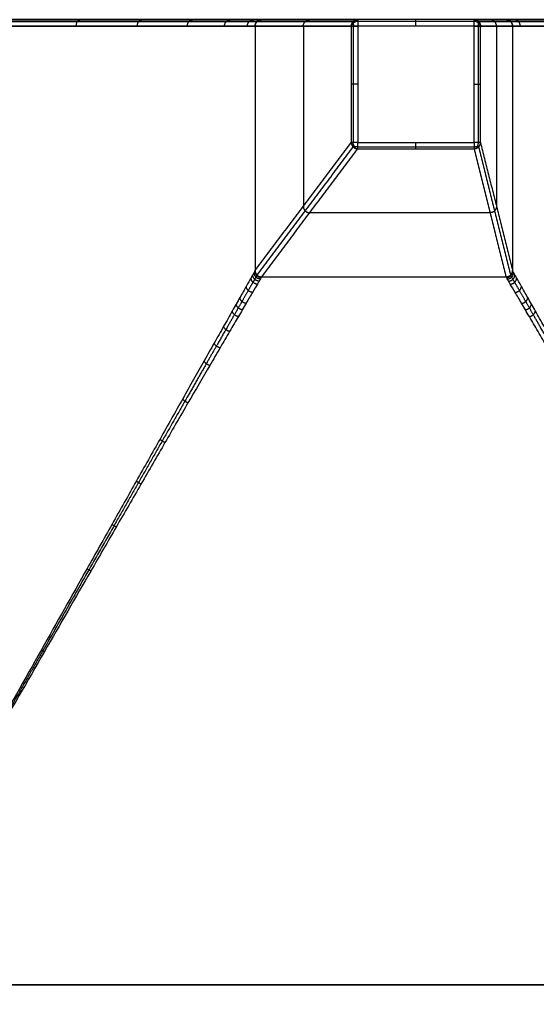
# Model space of a CAD drawing. Header units: millimetres. Extents: x -3311 to -2611, y -1698 to -1398.
# Tile 10 of 12: x -2853 to -2773, y -1551 to -1398. Entities that reach past the tile are written whole.
import ezdxf

# ---------------------------------------------------------------- set-up
doc = ezdxf.new("R2010")
doc.units = ezdxf.units.MM
doc.header["$MEASUREMENT"] = 0
doc.layers.add('Default', color=7, linetype='Continuous', true_color=0x000000)

msp = doc.modelspace()

# ---------------------------------------------------------------- linework, layer by layer
at = {"layer": 'Default'}
for p, q in [((-2612.25, -1398.6, 420), (-3310.25, -1398.6, 420)), ((-2782.23, -1398.6), (-2800.3, -1398.6)), ((-2800.3, -1398.6), (-2800.3, -1416.67)), ((-2782.23, -1416.67), (-2782.23, -1398.6)), ((-2800.3, -1416.67), (-2782.23, -1416.67)), ((-3310.25, -1547.6, 420), (-2612.25, -1547.6, 420))]:
    msp.add_line(p, q, dxfattribs=at)
at = {"layer": 'Default', "extrusion": (-0.027018, 0.015836, 0.99951)}
msp.add_arc((2630.2, -1712.03, 331.3), 1, 240.61, 300.3635, dxfattribs=at)
at = {"layer": 'Default', "extrusion": (0.505668, 0.862728, 0)}
msp.add_arc((1721.56, 277.53, -2629.94), 0.968, 357.7367, 359.9838, dxfattribs=at)
at = {"layer": 'Default', "extrusion": (0, 0.720934, 0.693003)}
msp.add_arc((2800.3, 969.96, -1007.59), 1, 270, 354.626, dxfattribs=at)
at = {"layer": 'Default', "extrusion": (0.715412, 0.484203, -0.503719)}
msp.add_arc((411.33, -1562.17, -2681.08), 1, 288.8291, 357.9325, dxfattribs=at)
at = {"layer": 'Default', "extrusion": (0, 0.711829, 0.702353)}
msp.add_arc((2782.23, 983.03, -994.86), 1, 181.8289, 270, dxfattribs=at)
at = {"layer": 'Default', "extrusion": (0.706132, -0.497322, 0.504032)}
msp.add_arc((-2745.52, 741.47, -1268.56), 1, 289.5483, 359.3011, dxfattribs=at)
at = {"layer": 'Default', "extrusion": (0.009036, 0.005294, 0.999945)}
msp.add_arc((-2779.64, -1399.92, 244.99), 1, 0.0013, 58.5339, dxfattribs=at)
at = {"layer": 'Default', "extrusion": (-0.505474, 0.862842, 0)}
msp.add_arc((3103.28, 277.51, 197.3), 0.968, 180.0066, 180.7558, dxfattribs=at)
at = {"layer": 'Default', "extrusion": (-2.15415e-13, 1, -2.2737e-13)}
msp.add_arc((2800.3, 1, -1416.67), 1, 270, 356.9059, dxfattribs=at)
at = {"layer": 'Default', "extrusion": (0.74322, 0, -0.669047)}
msp.add_arc((-1416.67, -1872.79, -2081.93), 1, 187.2792, 270, dxfattribs=at)
at = {"layer": 'Default', "extrusion": (2.31507e-13, 1, 2.27374e-13)}
msp.add_arc((2782.23, 1, -1416.67), 1, 181.0322, 270, dxfattribs=at)
at = {"layer": 'Default', "extrusion": (0.731348, 0, 0.682005)}
msp.add_arc((-1416.67, 1898.22, -2034.07), 1, 187.1528, 270, dxfattribs=at)
at = {"layer": 'Default', "extrusion": (-0.463932, 0.720532, -0.515365)}
msp.add_arc((3121.4, 168.27, 277.87), 1, 288.3604, 354.2584, dxfattribs=at)
at = {"layer": 'Default', "extrusion": (0.473129, 0.720233, -0.50736)}
msp.add_arc((1547.56, -1374.9, -2337.2), 1, 183.7432, 251.5641, dxfattribs=at)
at = {"layer": 'Default', "extrusion": (-0.061413, -0.035888, 0.997467)}
msp.add_arc((-180.06, -3127.74, 501.28), 1, 251.3962, 299.1855, dxfattribs=at)
at = {"layer": 'Default', "extrusion": (-0.021361, -0.036428, 0.999108)}
msp.add_arc((-1701.82, -2649.22, 389.76), 1, 240.6044, 300.3648, dxfattribs=at)
at = {"layer": 'Default', "extrusion": (-0.504541, 0.863388, 0)}
msp.add_arc((3155.48, 277.53, 179.81), 0.968, 354.7346, 356.9733, dxfattribs=at)
at = {"layer": 'Default', "extrusion": (0.862627, -0.50584, 0)}
msp.add_arc((-2663.32, 277.54, -1702.07), 0.968, 180.0653, 183.0379, dxfattribs=at)
at = {"layer": 'Default', "extrusion": (0.021361, -0.036428, 0.999108)}
msp.add_arc((-3122.42, 177.15, 270.3), 1, 239.6353, 299.3953, dxfattribs=at)
at = {"layer": 'Default', "extrusion": (0.061286, -0.035805, 0.997478)}
msp.add_arc((-2641.4, 1688.78, 158.04), 1, 240.802, 250.0807, dxfattribs=at)
at = {"layer": 'Default', "extrusion": (0.504448, 0.863442, 0)}
msp.add_arc((1673.3, 277.51, -2641.65), 0.968, 183.0149, 183.7627, dxfattribs=at)
at = {"layer": 'Default', "extrusion": (0.862629, 0.505837, 0)}
msp.add_arc((165.58, 277.54, -3122.17), 0.968, 180.0653, 183.0379, dxfattribs=at)
at = {"layer": 'Default'}
for points, degree in [([(-2612.25, -1397.6, 419), (-2961.25, -1397.6, 419), (-3310.25, -1397.6, 419)], 2), ([(-2612.25, -1397.9, 419.71), (-2961.25, -1397.9, 419.71), (-3310.25, -1397.9, 419.71)], 2), ([(-2815.95, -1397.9, 277.49), (-2808.48, -1397.9, 139.23), (-2801.01, -1397.9, 0.96)], 2), ([(-2815.25, -1397.6, 277.53), (-2810.26, -1397.6, 185.35), (-2805.28, -1397.6, 93.18), (-2800.3, -1397.6, 1)], 3), ([(-2778.46, -1397.6, 210), (-2795.03, -1397.6, 210), (-2811.6, -1397.6, 210)], 2), ([(-2782.23, -1397.6, 1), (-2791.26, -1397.6, 1), (-2800.3, -1397.6, 1)], 2), ([(-2782.23, -1397.9, 0.29), (-2791.26, -1397.9, 0.29), (-2800.3, -1397.9, 0.29)], 2), ([(-2782.23, -1397.6, 1), (-2779.74, -1397.6, 139.25), (-2777.25, -1397.6, 277.51)], 2), ([(-2781.52, -1397.9, 0.99), (-2779.03, -1397.9, 139.24), (-2776.54, -1397.9, 277.5)], 2), ([(-2816.25, -1398.6, 277.47), (-2808.77, -1398.6, 139.21), (-2801.3, -1398.6, 0.95)], 2), ([(-2816.25, -1398.6, 277.47), (-2816.25, -1417.6, 277.47), (-2816.25, -1436.6, 277.47)], 2), ([(-2816.25, -1398.6, 277.53), (-2816.25, -1417.6, 277.53), (-2816.25, -1436.6, 277.53)], 2), ([(-2816.25, -1398.6, 277.5), (-2816.25, -1417.6, 277.5), (-2816.25, -1436.6, 277.5)], 2), ([(-2808.75, -1398.6, 138.75), (-2808.75, -1412.61, 138.75), (-2808.75, -1426.61, 138.75)], 2), ([(-2801.3, -1398.6, 0.95), (-2801.3, -1407.64, 0.95), (-2801.3, -1416.67, 0.95)], 2), ([(-2800.99, -1398.6, 0.27), (-2800.99, -1407.64, 0.27), (-2800.99, -1416.67, 0.27)], 2), ([(-2781.53, -1416.67, 0.29), (-2781.53, -1407.64, 0.29), (-2781.53, -1398.6, 0.29)], 2), ([(-2781.23, -1398.6, 0.98), (-2778.74, -1398.6, 139.24), (-2776.25, -1398.6, 277.49)], 2), ([(-2781.23, -1416.67, 0.98), (-2781.23, -1407.64, 0.98), (-2781.23, -1398.6, 0.98)], 2), ([(-2778.75, -1398.6, 138.75), (-2778.75, -1412.6, 138.75), (-2778.75, -1426.6, 138.75)], 2), ([(-2776.25, -1398.6, 277.51), (-2776.25, -1417.6, 277.51), (-2776.25, -1436.6, 277.51)], 2), ([(-2776.25, -1398.6, 277.49), (-2776.25, -1417.6, 277.49), (-2776.25, -1436.6, 277.49)], 2), ([(-2776.25, -1398.6, 277.5), (-2776.25, -1417.6, 277.5), (-2776.25, -1436.6, 277.5)], 2), ([(-2816.25, -1436.6, 277.47), (-2808.77, -1426.64, 139.21), (-2801.3, -1416.67, 0.95)], 2), ([(-2781.23, -1416.67, 0.98), (-2778.74, -1426.64, 139.24), (-2776.25, -1436.6, 277.49)], 2), ([(-2815.95, -1437.31, 277.44), (-2808.48, -1427.34, 139.17), (-2801, -1417.38, 0.91)], 2), ([(-2815.25, -1437.6, 277.46), (-2807.77, -1427.64, 139.19), (-2800.3, -1417.67, 0.93)], 2), ([(-2800.3, -1417.36, 0.27), (-2791.26, -1417.36, 0.27), (-2782.23, -1417.36, 0.27)], 2), ([(-2800.3, -1417.67, 0.93), (-2791.26, -1417.67, 0.93), (-2782.23, -1417.67, 0.93)], 2), ([(-2782.23, -1417.67, 0.93), (-2779.74, -1427.64, 139.18), (-2777.25, -1437.6, 277.44)], 2), ([(-2781.52, -1417.38, 0.94), (-2779.03, -1427.34, 139.19), (-2776.54, -1437.31, 277.45)], 2), ([(-2779.75, -1427.6, 138.75), (-2793.75, -1427.6, 138.75), (-2807.75, -1427.6, 138.75)], 2), ([(-2816.25, -1436.6, 277.53), (-2816.25, -1436.6, 277.53), (-2816.25, -1436.6, 277.53), (-2816.25, -1436.6, 277.54)], 3), ([(-2776.25, -1436.6, 277.51), (-2776.25, -1436.6, 277.52), (-2776.25, -1436.6, 277.53), (-2776.25, -1436.6, 277.54)], 3), ([(-2777.25, -1437.6, 277.46), (-2796.25, -1437.6, 277.46), (-2815.25, -1437.6, 277.46)], 2), ([(-2777.25, -1437.6, 277.54), (-2796.25, -1437.6, 277.54), (-2815.25, -1437.6, 277.54)], 2), ([(-2815.25, -1437.6, 277.46), (-2815.25, -1437.6, 277.46), (-2815.25, -1437.6, 277.46)], 2), ([(-2777.25, -1437.6, 277.5), (-2796.25, -1437.6, 277.5), (-2815.25, -1437.6, 277.5)], 2), ([(-2777.25, -1437.6, 277.44), (-2777.25, -1437.6, 277.45), (-2777.25, -1437.6, 277.46)], 2), ([(-2713.75, -1547.6, 340), (-2796.25, -1547.6, 340), (-2878.75, -1547.6, 340)], 2)]:
    msp.add_open_spline(points, degree=degree, dxfattribs=at)
for points, knots in [([(-2942.25, -1397.6, 277.52), (-2942.25, -1397.6, 281.67), (-2941.43, -1397.6, 289.97), (-2937.79, -1397.6, 301.95), (-2931.89, -1397.6, 313), (-2923.94, -1397.6, 322.69), (-2914.25, -1397.6, 330.64), (-2903.2, -1397.6, 336.55), (-2891.21, -1397.6, 340.18), (-2878.75, -1397.6, 341.41), (-2866.28, -1397.6, 340.18), (-2854.3, -1397.6, 336.55), (-2843.25, -1397.6, 330.64), (-2833.56, -1397.6, 322.69), (-2825.6, -1397.6, 313), (-2819.7, -1397.6, 301.95), (-2816.07, -1397.6, 289.97), (-2815.25, -1397.6, 281.67), (-2815.25, -1397.6, 277.53)], [0.01805, 0.01805, 0.01805, 0.01805, 12.461833, 24.923666, 37.398183, 49.8727, 62.347214, 74.821728, 87.283555, 99.745383, 112.207211, 124.669038, 137.143552, 149.618066, 162.092583, 174.5671, 187.028933, 199.463684, 199.463684, 199.463684, 199.463684]), ([(-2777.25, -1397.6, 277.51), (-2777.25, -1397.6, 281.66), (-2776.43, -1397.6, 289.96), (-2772.79, -1397.6, 301.95), (-2766.89, -1397.6, 313), (-2758.94, -1397.6, 322.69), (-2749.25, -1397.6, 330.64), (-2738.2, -1397.6, 336.55), (-2726.21, -1397.6, 340.18), (-2713.75, -1397.6, 341.41), (-2701.28, -1397.6, 340.18), (-2689.3, -1397.6, 336.55), (-2678.25, -1397.6, 330.64), (-2668.56, -1397.6, 322.69), (-2660.6, -1397.6, 313), (-2654.7, -1397.6, 301.95), (-2651.07, -1397.6, 289.97), (-2650.25, -1397.6, 281.68), (-2650.25, -1397.6, 277.54)], [0.00901, 0.00901, 0.00901, 0.00901, 12.461833, 24.923666, 37.398182, 49.872699, 62.347213, 74.821727, 87.283554, 99.745382, 112.207212, 124.669042, 137.143557, 149.618072, 162.092588, 174.567103, 187.028933, 199.454667, 199.454667, 199.454667, 199.454667]), ([(-2816.25, -1436.6, 277.54), (-2816.25, -1436.61, 278.28), (-2816.27, -1436.65, 279.78), (-2816.4, -1436.87, 282.02), (-2816.6, -1437.22, 284.22), (-2816.96, -1437.86, 287.1), (-2817.59, -1438.97, 290.59), (-2818.41, -1440.44, 293.91), (-2819.18, -1441.79, 296.45), (-2819.99, -1443.23, 298.88), (-2821.11, -1445.21, 301.76), (-2822.58, -1447.81, 304.98), (-2824.66, -1451.49, 308.95), (-2827.44, -1456.42, 313.36), (-2830.98, -1462.7, 317.93), (-2834.66, -1469.24, 321.91), (-2838.46, -1475.98, 325.37), (-2843.36, -1484.69, 329.17), (-2849.61, -1495.8, 333.01), (-2856.49, -1508.02, 336.05), (-2862.3, -1518.36, 337.87), (-2866.82, -1526.4, 338.9), (-2870.79, -1533.45, 339.53), (-2874.77, -1540.53, 339.92), (-2877.42, -1545.25, 340), (-2878.75, -1547.6, 340)], [0.036238, 0.036238, 0.036238, 0.036238, 2.318036, 4.609758, 6.882911, 9.144268, 13.653691, 18.172333, 20.441686, 22.670831, 27.114088, 31.555339, 35.983245, 44.665751, 53.240522, 61.765907, 70.287637, 78.799764, 94.004025, 110.375823, 122.001455, 130.159523, 138.309778, 146.464275, 154.615945, 154.615945, 154.615945, 154.615945]), ([(-2713.75, -1547.6, 340), (-2715.07, -1545.25, 340), (-2717.73, -1540.53, 339.92), (-2721.7, -1533.45, 339.53), (-2725.67, -1526.4, 338.9), (-2730.19, -1518.36, 337.87), (-2736.01, -1508.02, 336.05), (-2742.88, -1495.8, 333.01), (-2749.13, -1484.69, 329.17), (-2755.33, -1473.68, 324.36), (-2760.34, -1464.78, 319.45), (-2764.45, -1457.49, 314.14), (-2766.7, -1453.5, 310.74), (-2768.34, -1450.59, 307.98), (-2769.92, -1447.81, 304.98), (-2771.38, -1445.21, 301.76), (-2772.5, -1443.23, 298.88), (-2773.32, -1441.79, 296.45), (-2774.08, -1440.44, 293.91), (-2774.91, -1438.97, 290.59), (-2775.53, -1437.86, 287.1), (-2775.9, -1437.22, 284.22), (-2776.1, -1436.87, 282.02), (-2776.22, -1436.65, 279.78), (-2776.25, -1436.61, 278.28), (-2776.25, -1436.6, 277.54)], [0, 0, 0, 0, 8.15167, 16.306167, 24.456422, 32.61449, 44.240122, 60.61192, 75.816181, 84.328308, 101.375423, 109.950194, 114.238213, 118.6327, 123.060607, 127.501857, 131.945114, 134.174259, 136.443612, 140.962254, 145.471677, 147.733034, 150.006187, 152.297909, 154.579707, 154.579707, 154.579707, 154.579707]), ([(-2815.25, -1437.6, 277.54), (-2815.25, -1437.61, 278.28), (-2815.28, -1437.65, 279.76), (-2815.4, -1437.86, 281.97), (-2815.6, -1438.21, 284.15), (-2815.97, -1438.83, 286.99), (-2816.61, -1439.91, 290.45), (-2817.45, -1441.34, 293.75), (-2818.22, -1442.66, 296.26), (-2819.05, -1444.08, 298.69), (-2820.19, -1446.01, 301.55), (-2821.68, -1448.57, 304.77), (-2823.79, -1452.19, 308.74), (-2826.62, -1457.06, 313.16), (-2830.22, -1463.26, 317.75), (-2833.96, -1469.73, 321.75), (-2837.81, -1476.41, 325.23), (-2842.8, -1485.05, 329.06), (-2849.15, -1496.08, 332.94), (-2856.13, -1508.23, 336.01), (-2862.04, -1518.51, 337.84), (-2866.63, -1526.51, 338.88), (-2870.66, -1533.53, 339.53), (-2874.7, -1540.56, 339.91), (-2877.4, -1545.26, 340), (-2878.75, -1547.6, 340)], [0.036238, 0.036238, 0.036238, 0.036238, 2.318036, 4.609758, 6.882911, 9.144268, 13.653691, 18.172333, 20.441686, 22.670831, 27.114088, 31.555339, 35.983245, 44.665751, 53.240522, 61.765907, 70.287637, 78.799764, 94.004025, 110.375823, 122.001455, 130.159523, 138.309778, 146.464275, 154.615945, 154.615945, 154.615945, 154.615945]), ([(-2713.75, -1547.6, 340), (-2715.09, -1545.26, 340), (-2717.79, -1540.56, 339.91), (-2721.83, -1533.53, 339.53), (-2725.86, -1526.51, 338.88), (-2730.45, -1518.51, 337.84), (-2736.36, -1508.23, 336.01), (-2743.35, -1496.08, 332.94), (-2749.7, -1485.05, 329.06), (-2756, -1474.13, 324.22), (-2761.09, -1465.32, 319.27), (-2765.26, -1458.11, 313.94), (-2767.55, -1454.17, 310.53), (-2769.22, -1451.31, 307.77), (-2770.81, -1448.57, 304.77), (-2772.31, -1446.01, 301.55), (-2773.44, -1444.08, 298.69), (-2774.27, -1442.66, 296.26), (-2775.04, -1441.34, 293.75), (-2775.89, -1439.91, 290.45), (-2776.52, -1438.83, 286.99), (-2776.89, -1438.21, 284.15), (-2777.09, -1437.86, 281.97), (-2777.22, -1437.65, 279.76), (-2777.25, -1437.61, 278.28), (-2777.25, -1437.6, 277.54)], [0, 0, 0, 0, 8.15167, 16.306167, 24.456422, 32.61449, 44.240122, 60.61192, 75.816181, 84.328308, 101.375423, 109.950194, 114.238213, 118.6327, 123.060607, 127.501857, 131.945114, 134.174259, 136.443612, 140.962254, 145.471677, 147.733034, 150.006187, 152.297909, 154.579707, 154.579707, 154.579707, 154.579707]), ([(-2878.75, -1547.6, 340), (-2877.4, -1549.95, 340), (-2874.7, -1554.65, 339.91), (-2870.66, -1561.68, 339.53), (-2866.63, -1568.7, 338.88), (-2862.04, -1576.7, 337.84), (-2856.13, -1586.98, 336.01), (-2849.15, -1599.13, 332.94), (-2842.8, -1610.16, 329.06), (-2837.81, -1618.8, 325.23), (-2833.96, -1625.48, 321.75), (-2830.22, -1631.95, 317.75), (-2827.23, -1637.09, 313.94), (-2824.94, -1641.04, 310.54), (-2823.28, -1643.9, 307.77), (-2821.68, -1646.64, 304.77), (-2820.19, -1649.2, 301.55), (-2819.05, -1651.13, 298.69), (-2818.22, -1652.55, 296.26), (-2817.64, -1653.54, 294.38), (-2817.11, -1654.44, 292.43), (-2816.48, -1655.52, 289.76), (-2815.97, -1656.38, 286.99), (-2815.6, -1657, 284.15), (-2815.4, -1657.35, 281.97), (-2815.28, -1657.56, 279.76), (-2815.25, -1657.6, 278.28), (-2815.25, -1657.6, 277.54)], [0, 0, 0, 0, 8.15167, 16.306167, 24.456422, 32.61449, 44.240122, 60.61192, 75.816181, 84.328308, 92.850038, 101.375423, 109.950194, 114.238213, 118.6327, 123.060607, 127.501857, 131.945114, 134.174259, 136.443612, 138.705626, 140.962254, 145.471677, 147.733034, 150.006187, 152.297909, 154.579707, 154.579707, 154.579707, 154.579707]), ([(-2878.75, -1547.6, 340), (-2877.42, -1549.96, 340), (-2874.77, -1554.68, 339.92), (-2870.79, -1561.76, 339.53), (-2866.82, -1568.81, 338.9), (-2862.3, -1576.85, 337.87), (-2856.49, -1587.19, 336.05), (-2849.61, -1599.41, 333.01), (-2843.36, -1610.52, 329.17), (-2838.46, -1619.23, 325.37), (-2834.66, -1625.97, 321.91), (-2830.98, -1632.51, 317.93), (-2828.04, -1637.72, 314.14), (-2825.79, -1641.71, 310.74), (-2824.15, -1644.62, 307.98), (-2822.58, -1647.4, 304.98), (-2821.11, -1650, 301.76), (-2819.99, -1651.98, 298.88), (-2819.18, -1653.42, 296.45), (-2818.61, -1654.44, 294.55), (-2818.08, -1655.36, 292.58), (-2817.46, -1656.46, 289.89), (-2816.96, -1657.35, 287.1), (-2816.6, -1657.99, 284.22), (-2816.4, -1658.34, 282.02), (-2816.27, -1658.55, 279.78), (-2816.25, -1658.6, 278.28), (-2816.25, -1658.6, 277.54)], [0, 0, 0, 0, 8.15167, 16.306167, 24.456422, 32.61449, 44.240122, 60.61192, 75.816181, 84.328308, 92.850038, 101.375423, 109.950194, 114.238213, 118.6327, 123.060607, 127.501857, 131.945114, 134.174259, 136.443612, 138.705626, 140.962254, 145.471677, 147.733034, 150.006187, 152.297909, 154.579707, 154.579707, 154.579707, 154.579707]), ([(-2777.25, -1657.6, 277.54), (-2777.25, -1657.6, 278.28), (-2777.22, -1657.56, 279.76), (-2777.09, -1657.35, 281.97), (-2776.89, -1657, 284.15), (-2776.52, -1656.38, 286.99), (-2775.89, -1655.3, 290.45), (-2775.04, -1653.87, 293.75), (-2774.27, -1652.55, 296.26), (-2773.44, -1651.13, 298.69), (-2772.31, -1649.2, 301.55), (-2770.81, -1646.64, 304.77), (-2768.7, -1643.02, 308.74), (-2765.87, -1638.15, 313.16), (-2762.28, -1631.95, 317.75), (-2758.54, -1625.48, 321.75), (-2754.68, -1618.8, 325.23), (-2749.7, -1610.16, 329.06), (-2743.35, -1599.13, 332.94), (-2736.36, -1586.98, 336.01), (-2730.45, -1576.7, 337.84), (-2725.86, -1568.7, 338.88), (-2721.83, -1561.68, 339.53), (-2717.79, -1554.65, 339.91), (-2715.09, -1549.95, 340), (-2713.75, -1547.6, 340)], [0.036238, 0.036238, 0.036238, 0.036238, 2.318036, 4.609758, 6.882911, 9.144268, 13.653691, 18.172333, 20.441686, 22.670831, 27.114088, 31.555339, 35.983245, 44.665751, 53.240522, 61.765907, 70.287637, 78.799764, 94.004025, 110.375823, 122.001455, 130.159523, 138.309778, 146.464275, 154.615945, 154.615945, 154.615945, 154.615945]), ([(-2776.25, -1658.6, 277.54), (-2776.25, -1658.6, 278.28), (-2776.22, -1658.55, 279.78), (-2776.1, -1658.34, 282.02), (-2775.9, -1657.99, 284.22), (-2775.53, -1657.35, 287.1), (-2774.91, -1656.24, 290.59), (-2774.08, -1654.77, 293.91), (-2773.32, -1653.42, 296.45), (-2772.5, -1651.98, 298.88), (-2771.38, -1650, 301.76), (-2769.92, -1647.4, 304.98), (-2767.84, -1643.72, 308.95), (-2765.05, -1638.79, 313.36), (-2761.51, -1632.51, 317.93), (-2757.83, -1625.97, 321.91), (-2754.03, -1619.23, 325.37), (-2749.13, -1610.52, 329.17), (-2742.88, -1599.41, 333.01), (-2736.01, -1587.19, 336.05), (-2730.19, -1576.85, 337.87), (-2725.67, -1568.81, 338.9), (-2721.7, -1561.76, 339.53), (-2717.73, -1554.68, 339.92), (-2715.07, -1549.96, 340), (-2713.75, -1547.6, 340)], [0.036238, 0.036238, 0.036238, 0.036238, 2.318036, 4.609758, 6.882911, 9.144268, 13.653691, 18.172333, 20.441686, 22.670831, 27.114088, 31.555339, 35.983245, 44.665751, 53.240522, 61.765907, 70.287637, 78.799764, 94.004025, 110.375823, 122.001455, 130.159523, 138.309778, 146.464275, 154.615945, 154.615945, 154.615945, 154.615945])]:
    msp.add_open_spline(points, degree=3, knots=knots, dxfattribs=at)
for points, weights, degree, knots in [([(-2941.54, -1397.9, 277.52), (-2941.54, -1397.9, 281.62), (-2940.73, -1397.9, 289.83), (-2937.14, -1397.9, 301.68), (-2931.3, -1397.9, 312.61), (-2923.43, -1397.9, 322.19), (-2913.85, -1397.9, 330.05), (-2902.92, -1397.9, 335.89), (-2891.07, -1397.9, 339.48), (-2878.75, -1397.9, 340.7), (-2866.42, -1397.9, 339.48), (-2854.57, -1397.9, 335.89), (-2843.64, -1397.9, 330.05), (-2834.06, -1397.9, 322.19), (-2826.2, -1397.9, 312.61), (-2820.36, -1397.9, 301.68), (-2816.77, -1397.9, 289.83), (-2815.96, -1397.9, 281.63), (-2815.95, -1397.9, 277.53)], [0.853553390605, 0.853553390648, 0.853553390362, 0.853553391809, 0.853553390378, 0.853553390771, 0.853553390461, 0.853553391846, 0.853553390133, 0.853553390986, 0.853553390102, 0.853553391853, 0.853553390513, 0.853553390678, 0.853553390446, 0.853553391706, 0.853553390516, 0.85355339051, 0.853553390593], 3, [0.018067, 0.018067, 0.018067, 0.018067, 12.461833, 24.923666, 37.398182, 49.872699, 62.347213, 74.821727, 87.283554, 99.745382, 112.207209, 124.669036, 137.14355, 149.618064, 162.092581, 174.567097, 187.02893, 199.463667, 199.463667, 199.463667, 199.463667]), ([(-2776.54, -1397.9, 277.51), (-2776.54, -1397.9, 281.61), (-2775.73, -1397.9, 289.83), (-2772.14, -1397.9, 301.68), (-2766.3, -1397.9, 312.61), (-2758.43, -1397.9, 322.19), (-2748.85, -1397.9, 330.05), (-2737.92, -1397.9, 335.89), (-2726.07, -1397.9, 339.48), (-2713.75, -1397.9, 340.7), (-2701.42, -1397.9, 339.48), (-2689.57, -1397.9, 335.89), (-2678.64, -1397.9, 330.05), (-2669.06, -1397.9, 322.19), (-2661.2, -1397.9, 312.61), (-2655.36, -1397.9, 301.68), (-2651.77, -1397.9, 289.83), (-2650.96, -1397.9, 281.63), (-2650.95, -1397.9, 277.54)], [0.853553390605, 0.853553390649, 0.853553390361, 0.853553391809, 0.853553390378, 0.853553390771, 0.853553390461, 0.853553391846, 0.853553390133, 0.853553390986, 0.853553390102, 0.853553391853, 0.853553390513, 0.853553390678, 0.853553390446, 0.853553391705, 0.853553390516, 0.85355339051, 0.853553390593], 3, [0.009027, 0.009027, 0.009027, 0.009027, 12.461833, 24.923666, 37.398182, 49.872699, 62.347213, 74.821727, 87.283554, 99.745382, 112.207212, 124.669042, 137.143557, 149.618072, 162.092588, 174.567103, 187.028933, 199.454649, 199.454649, 199.454649, 199.454649]), ([(-2941.25, -1398.6, 277.52), (-2941.23, -1398.6, 340), (-2878.75, -1398.6, 340), (-2816.27, -1398.6, 340), (-2816.25, -1398.6, 277.53)], [0.999882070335, 0.707165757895, 1, 0.707195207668, 0.999823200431], 2, [0.020085, 0.020085, 0.020085, 99.745382, 99.745382, 199.460649, 199.460649, 199.460649]), ([(-2776.25, -1398.6, 277.51), (-2776.24, -1398.6, 340), (-2713.75, -1398.6, 340), (-2651.28, -1398.6, 340), (-2651.25, -1398.6, 277.54)], [0.999941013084, 0.707136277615, 1, 0.707224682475, 0.999764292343], 2, [0.010045, 0.010045, 0.010045, 99.745393, 99.745393, 199.450635, 199.450635, 199.450635]), ([(-2815.95, -1437.31, 277.54), (-2815.95, -1437.31, 278.27), (-2815.98, -1437.36, 279.75), (-2816.1, -1437.57, 281.95), (-2816.3, -1437.91, 284.12), (-2816.66, -1438.53, 286.96), (-2817.27, -1439.61, 290.41), (-2818.09, -1441.04, 293.7), (-2818.85, -1442.36, 296.23), (-2819.66, -1443.78, 298.64), (-2820.77, -1445.71, 301.51), (-2822.23, -1448.27, 304.73), (-2824.31, -1451.9, 308.69), (-2827.08, -1456.76, 313.11), (-2830.64, -1462.99, 317.72), (-2834.34, -1469.49, 321.73), (-2838.15, -1476.19, 325.22), (-2843.07, -1484.84, 329.04), (-2849.36, -1495.9, 332.92), (-2856.3, -1508.1, 336), (-2862.17, -1518.43, 337.84), (-2866.72, -1526.45, 338.88), (-2870.73, -1533.49, 339.53), (-2874.73, -1540.54, 339.91), (-2877.41, -1545.25, 340), (-2878.75, -1547.6, 340)], [0.853553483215, 0.853557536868, 0.853832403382, 0.855024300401, 0.856941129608, 0.860339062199, 0.865962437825, 0.872780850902, 0.878587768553, 0.88449932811, 0.891976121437, 0.900808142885, 0.912035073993, 0.924858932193, 0.938228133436, 0.949765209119, 0.959698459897, 0.970461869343, 0.981133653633, 0.989417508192, 0.99431127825, 0.997064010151, 0.998764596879, 0.999776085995, 0.999999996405, 1], 3, [0.036238, 0.036238, 0.036238, 0.036238, 2.318036, 4.609758, 6.882911, 9.144268, 13.653691, 18.172333, 20.441686, 22.670831, 27.114088, 31.555339, 35.983245, 44.665751, 53.240522, 61.765907, 70.287637, 78.799764, 94.004025, 110.375823, 122.001455, 130.159523, 138.309778, 146.464275, 154.615945, 154.615945, 154.615945, 154.615945]), ([(-2713.75, -1547.6, 340), (-2715.08, -1545.25, 340), (-2717.76, -1540.54, 339.91), (-2721.77, -1533.49, 339.53), (-2725.77, -1526.45, 338.88), (-2730.33, -1518.43, 337.84), (-2736.2, -1508.1, 336), (-2743.13, -1495.9, 332.92), (-2749.42, -1484.84, 329.05), (-2755.66, -1473.87, 324.19), (-2760.7, -1465.02, 319.21), (-2764.8, -1457.84, 313.91), (-2767.05, -1453.89, 310.51), (-2768.69, -1451.02, 307.73), (-2770.26, -1448.27, 304.73), (-2771.72, -1445.71, 301.51), (-2772.83, -1443.78, 298.64), (-2773.64, -1442.36, 296.23), (-2774.4, -1441.04, 293.7), (-2775.22, -1439.61, 290.41), (-2775.84, -1438.53, 286.96), (-2776.19, -1437.91, 284.12), (-2776.39, -1437.57, 281.95), (-2776.51, -1437.36, 279.75), (-2776.54, -1437.31, 278.27), (-2776.54, -1437.31, 277.54)], [1, 0.999999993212, 0.99977609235, 0.998764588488, 0.997064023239, 0.994311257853, 0.989417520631, 0.981133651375, 0.970461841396, 0.956852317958, 0.942649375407, 0.927135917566, 0.917254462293, 0.909290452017, 0.900808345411, 0.891976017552, 0.884499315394, 0.878587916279, 0.872780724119, 0.86596256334, 0.8603389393, 0.856941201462, 0.855024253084, 0.853832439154, 0.853557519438, 0.853553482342], 3, [0, 0, 0, 0, 8.15167, 16.306167, 24.456422, 32.61449, 44.240122, 60.61192, 75.816181, 84.328308, 101.375423, 109.950194, 114.238213, 118.6327, 123.060607, 127.501857, 131.945114, 134.174259, 136.443612, 140.962254, 145.471677, 147.733034, 150.006187, 152.297909, 154.579707, 154.579707, 154.579707, 154.579707]), ([(-2878.75, -1547.6, 340), (-2877.41, -1549.96, 340), (-2874.73, -1554.67, 339.91), (-2870.73, -1561.72, 339.53), (-2866.72, -1568.76, 338.88), (-2862.17, -1576.78, 337.84), (-2856.3, -1587.11, 336), (-2849.36, -1599.31, 332.92), (-2843.07, -1610.36, 329.04), (-2838.15, -1619.02, 325.22), (-2834.34, -1625.72, 321.73), (-2830.64, -1632.22, 317.72), (-2827.7, -1637.37, 313.91), (-2825.45, -1641.32, 310.51), (-2823.8, -1644.19, 307.73), (-2822.23, -1646.94, 304.73), (-2820.77, -1649.5, 301.51), (-2819.66, -1651.43, 298.64), (-2818.85, -1652.85, 296.23), (-2818.28, -1653.84, 294.34), (-2817.77, -1654.74, 292.39), (-2817.15, -1655.82, 289.72), (-2816.66, -1656.68, 286.96), (-2816.3, -1657.3, 284.12), (-2816.1, -1657.64, 281.95), (-2815.98, -1657.85, 279.75), (-2815.95, -1657.9, 278.27), (-2815.95, -1657.9, 277.54)], [1, 0.999999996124, 0.999776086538, 0.998764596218, 0.997064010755, 0.994311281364, 0.989417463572, 0.981133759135, 0.970461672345, 0.959698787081, 0.949764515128, 0.938229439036, 0.927135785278, 0.917254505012, 0.909290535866, 0.900808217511, 0.891976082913, 0.884499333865, 0.878587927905, 0.874233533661, 0.870046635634, 0.864835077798, 0.860339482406, 0.856940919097, 0.855024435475, 0.85383230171, 0.853557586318, 0.853553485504], 3, [0, 0, 0, 0, 8.15167, 16.306167, 24.456422, 32.61449, 44.240122, 60.61192, 75.816181, 84.328308, 92.850038, 101.375423, 109.950194, 114.238213, 118.6327, 123.060607, 127.501857, 131.945114, 134.174259, 136.443612, 138.705626, 140.962254, 145.471677, 147.733034, 150.006187, 152.297909, 154.579707, 154.579707, 154.579707, 154.579707]), ([(-2776.54, -1657.9, 277.54), (-2776.54, -1657.9, 278.27), (-2776.51, -1657.85, 279.75), (-2776.39, -1657.64, 281.95), (-2776.19, -1657.3, 284.12), (-2775.84, -1656.68, 286.96), (-2775.22, -1655.6, 290.41), (-2774.4, -1654.17, 293.7), (-2773.64, -1652.85, 296.23), (-2772.83, -1651.43, 298.64), (-2771.72, -1649.5, 301.51), (-2770.26, -1646.94, 304.73), (-2768.19, -1643.31, 308.69), (-2765.41, -1638.45, 313.11), (-2761.86, -1632.22, 317.72), (-2758.16, -1625.72, 321.73), (-2754.34, -1619.02, 325.22), (-2749.42, -1610.36, 329.04), (-2743.13, -1599.31, 332.92), (-2736.2, -1587.11, 336), (-2730.33, -1576.78, 337.84), (-2725.77, -1568.76, 338.88), (-2721.77, -1561.72, 339.53), (-2717.76, -1554.67, 339.91), (-2715.08, -1549.96, 340), (-2713.75, -1547.6, 340)], [0.853553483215, 0.853557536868, 0.853832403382, 0.855024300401, 0.856941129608, 0.860339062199, 0.865962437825, 0.872780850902, 0.878587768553, 0.88449932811, 0.891976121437, 0.900808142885, 0.912035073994, 0.924858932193, 0.938228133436, 0.949765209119, 0.959698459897, 0.970461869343, 0.981133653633, 0.989417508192, 0.99431127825, 0.997064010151, 0.998764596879, 0.999776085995, 0.999999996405, 1], 3, [0.036238, 0.036238, 0.036238, 0.036238, 2.318036, 4.609758, 6.882911, 9.144268, 13.653691, 18.172333, 20.441686, 22.670831, 27.114088, 31.555339, 35.983245, 44.665751, 53.240522, 61.765907, 70.287637, 78.799764, 94.004025, 110.375823, 122.001455, 130.159523, 138.309778, 146.464275, 154.615945, 154.615945, 154.615945, 154.615945])]:
    msp.add_rational_spline(points, weights, degree=degree, knots=knots, dxfattribs=at)
for points, weights in [([(-2844.03, -1398.6, 329.47), (-2844.03, -1397.6, 329.47), (-2843.47, -1397.6, 330.3)], [1, 0.707106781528, 1]), ([(-2834.55, -1398.6, 321.69), (-2834.55, -1397.6, 321.69), (-2833.85, -1397.6, 322.4)], [1, 0.707106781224, 1]), ([(-2826.78, -1398.6, 312.22), (-2826.78, -1397.6, 312.22), (-2825.94, -1397.6, 312.77)], [1, 0.707106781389, 1]), ([(-2821, -1398.6, 301.41), (-2821, -1397.6, 301.41), (-2820.08, -1397.6, 301.79)], [1, 0.707106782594, 1]), ([(-2817.45, -1398.6, 289.69), (-2817.45, -1397.6, 289.69), (-2816.47, -1397.6, 289.88)], [1, 0.707106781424, 1]), ([(-2815.25, -1397.6, 277.53), (-2816.25, -1397.6, 277.47), (-2816.25, -1398.6, 277.47)], [1, 0.707106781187, 1]), ([(-2816.25, -1398.6, 277.53), (-2816.25, -1397.6, 277.53), (-2815.25, -1397.6, 277.53)], [1, 0.707106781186, 1]), ([(-2808.75, -1398.6, 138.75), (-2808.75, -1397.6, 138.75), (-2807.75, -1397.6, 138.8)], [1, 0.707106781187, 1]), ([(-2801.3, -1398.6, 0.95), (-2801.3, -1397.6, 0.95), (-2800.3, -1397.6, 1)], [1, 0.707106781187, 1]), ([(-2800.3, -1397.6, 1), (-2800.3, -1397.6), (-2800.3, -1398.6)], [1, 0.707106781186, 1]), ([(-2791.35, -1397.6, 1), (-2791.35, -1397.6), (-2791.35, -1398.6)], [1, 0.707106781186, 1]), ([(-2782.23, -1397.6, 1), (-2781.23, -1397.6, 0.98), (-2781.23, -1398.6, 0.98)], [1, 0.707106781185, 1]), ([(-2782.23, -1398.6), (-2782.23, -1397.6), (-2782.23, -1397.6, 1)], [1, 0.707106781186, 1]), ([(-2778.75, -1398.6, 138.75), (-2778.75, -1397.6, 138.75), (-2779.75, -1397.6, 138.77)], [1, 0.707106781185, 1]), ([(-2777.25, -1397.6, 277.51), (-2776.25, -1397.6, 277.51), (-2776.25, -1398.6, 277.51)], [1, 0.70710678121, 1]), ([(-2776.25, -1398.6, 277.49), (-2776.25, -1397.6, 277.49), (-2777.25, -1397.6, 277.51)], [1, 0.707106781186, 1]), ([(-2775.05, -1398.6, 289.69), (-2775.05, -1397.6, 289.69), (-2776.03, -1397.6, 289.88)], [1, 0.707106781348, 1]), ([(-2816.25, -1398.6, 277.47), (-2816.25, -1398.6, 277.5), (-2816.25, -1398.6, 277.53)], [1, 0.999641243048, 1]), ([(-2801.3, -1398.6, 0.95), (-2801.25, -1398.6), (-2800.3, -1398.6)], [1, 0.725939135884, 1]), ([(-2782.23, -1398.6), (-2781.25, -1398.6), (-2781.23, -1398.6, 0.98)], [1, 0.713447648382, 1]), ([(-2776.25, -1398.6, 277.51), (-2776.25, -1398.6, 277.5), (-2776.25, -1398.6, 277.49)], [1, 0.999960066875, 1]), ([(-2800.3, -1407.6), (-2801.25, -1407.6), (-2801.3, -1407.6, 0.95)], [1, 0.725939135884, 1]), ([(-2782.23, -1407.6), (-2781.25, -1407.6), (-2781.23, -1407.6, 0.98)], [1, 0.713447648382, 1]), ([(-2801.3, -1416.67, 0.95), (-2801.29, -1417.67, 0.87), (-2800.3, -1417.67, 0.93)], [1, 0.708477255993, 1]), ([(-2800.3, -1417.67, 0.93), (-2800.3, -1417.6), (-2800.3, -1416.67)], [1, 0.732081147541, 1]), ([(-2791.35, -1416.67), (-2791.35, -1417.6), (-2791.35, -1417.67, 0.93)], [1, 0.732081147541, 1]), ([(-2782.23, -1417.67, 0.93), (-2781.23, -1417.67, 0.91), (-2781.23, -1416.67, 0.98)], [1, 0.707564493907, 1]), ([(-2782.23, -1416.67), (-2782.23, -1417.6), (-2782.23, -1417.67, 0.93)], [1, 0.732081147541, 1]), ([(-2816.25, -1417.58, 277.47), (-2816.25, -1417.58, 277.5), (-2816.25, -1417.58, 277.53)], [1, 0.999641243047, 1]), ([(-2776.25, -1417.58, 277.51), (-2776.25, -1417.58, 277.5), (-2776.25, -1417.58, 277.49)], [1, 0.999960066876, 1]), ([(-2808.75, -1426.61, 138.82), (-2808.75, -1427.6, 138.75), (-2807.75, -1427.61, 138.8)], [1, 0.708477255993, 1]), ([(-2778.75, -1426.6, 138.72), (-2778.75, -1427.6, 138.65), (-2779.75, -1427.6, 138.67)], [1, 0.707564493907, 1]), ([(-2816.25, -1436.6, 277.47), (-2816.25, -1436.6, 277.5), (-2816.25, -1436.6, 277.53)], [1, 0.999641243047, 1]), ([(-2815.25, -1437.6, 277.46), (-2816.24, -1437.6, 277.4), (-2816.25, -1436.6, 277.47)], [1, 0.708477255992, 1]), ([(-2816.25, -1436.6, 277.54), (-2816.25, -1437.6, 277.53), (-2815.25, -1437.6, 277.54)], [1, 0.70710696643, 1]), ([(-2815.25, -1437.6, 277.46), (-2816.25, -1437.6, 277.46), (-2816.25, -1436.6, 277.54)], [1, 0.707121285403, 1]), ([(-2816.25, -1436.6, 277.53), (-2816.25, -1437.6, 277.45), (-2815.25, -1437.6, 277.46)], [1, 0.707117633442, 1]), ([(-2815.25, -1437.6, 277.46), (-2816.25, -1437.6, 277.46), (-2816.25, -1436.6, 277.53)], [1, 0.707119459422, 1]), ([(-2776.25, -1436.6, 277.54), (-2776.25, -1437.6, 277.53), (-2777.25, -1437.6, 277.54)], [1, 0.707106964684, 1]), ([(-2776.25, -1436.6, 277.49), (-2776.25, -1437.6, 277.42), (-2777.25, -1437.6, 277.44)], [1, 0.707564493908, 1]), ([(-2777.25, -1437.6, 277.46), (-2776.25, -1437.6, 277.46), (-2776.25, -1436.6, 277.54)], [1, 0.707121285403, 1]), ([(-2776.25, -1436.6, 277.51), (-2776.25, -1437.6, 277.44), (-2777.25, -1437.6, 277.44)], [1, 0.70711040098, 1]), ([(-2777.25, -1437.6, 277.45), (-2776.25, -1437.6, 277.45), (-2776.25, -1436.6, 277.52)], [1, 0.707115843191, 1]), ([(-2776.25, -1436.6, 277.49), (-2776.25, -1436.6, 277.5), (-2776.25, -1436.6, 277.51)], [1, 0.999960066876, 1]), ([(-2815.89, -1438.7, 286.28), (-2816.85, -1438.66, 286.15), (-2816.88, -1437.73, 286.38)], [1, 0.719173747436, 1]), ([(-2815.62, -1438.23, 284.14), (-2816.59, -1438.21, 284.04), (-2816.61, -1437.25, 284.22)], [1, 0.714105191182, 1]), ([(-2815.41, -1437.89, 281.97), (-2816.4, -1437.88, 281.9), (-2816.41, -1436.89, 282.02)], [1, 0.710300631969, 1]), ([(-2815.29, -1437.68, 279.75), (-2816.29, -1437.67, 279.72), (-2816.29, -1436.68, 279.78)], [1, 0.70792313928, 1]), ([(-2815.95, -1437.31, 277.48), (-2815.95, -1437.31, 277.48), (-2815.95, -1437.31, 277.49)], [0.853558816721, 0.853559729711, 0.853560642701]), ([(-2815.25, -1437.6, 277.54), (-2815.25, -1437.6, 277.5), (-2815.25, -1437.6, 277.46)], [1, 0.999370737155, 1]), ([(-2796.25, -1437.6, 277.54), (-2796.25, -1437.6, 277.5), (-2796.25, -1437.6, 277.46)], [1, 0.999370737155, 1]), ([(-2777.25, -1437.6, 277.46), (-2777.25, -1437.6, 277.5), (-2777.25, -1437.6, 277.54)], [1, 0.999370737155, 1]), ([(-2777.2, -1437.68, 279.75), (-2776.21, -1437.67, 279.72), (-2776.21, -1436.68, 279.78)], [1, 0.707923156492, 1]), ([(-2777.08, -1437.89, 281.97), (-2776.09, -1437.88, 281.9), (-2776.08, -1436.89, 282.02)], [1, 0.710300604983, 1]), ([(-2776.88, -1438.23, 284.14), (-2775.9, -1438.21, 284.04), (-2775.88, -1437.25, 284.22)], [1, 0.714105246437, 1]), ([(-2776.6, -1438.7, 286.28), (-2775.65, -1438.66, 286.15), (-2775.61, -1437.73, 286.38)], [1, 0.719173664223, 1]), ([(-2776.54, -1437.31, 277.46), (-2776.54, -1437.31, 277.47), (-2776.54, -1437.31, 277.49)], [0.85355520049, 0.853557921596, 0.853560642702]), ([(-2816.65, -1439.98, 290.42), (-2817.56, -1439.92, 290.25), (-2817.63, -1439.04, 290.56)], [1, 0.732390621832, 1]), ([(-2775.85, -1439.98, 290.42), (-2774.93, -1439.92, 290.25), (-2774.87, -1439.04, 290.56)], [1, 0.732390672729, 1]), ([(-2817.65, -1441.69, 294.37), (-2818.51, -1441.59, 294.17), (-2818.61, -1440.79, 294.53)], [1, 0.748520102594, 1]), ([(-2774.84, -1441.69, 294.37), (-2773.98, -1441.59, 294.17), (-2773.88, -1440.79, 294.53)], [1, 0.74852006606, 1]), ([(-2818.23, -1442.68, 296.27), (-2819.07, -1442.57, 296.06), (-2819.19, -1441.81, 296.45)], [1, 0.757266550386, 1]), ([(-2774.26, -1442.68, 296.27), (-2773.43, -1442.57, 296.06), (-2773.31, -1441.81, 296.45)], [1, 0.757266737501, 1]), ([(-2818.85, -1443.74, 298.08), (-2819.66, -1443.61, 297.87), (-2819.8, -1442.88, 298.27)], [1, 0.766088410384, 1]), ([(-2773.64, -1443.74, 298.08), (-2772.84, -1443.61, 297.87), (-2772.7, -1442.88, 298.27)], [1, 0.766088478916, 1]), ([(-2820.21, -1446.05, 301.52), (-2820.96, -1445.9, 301.31), (-2821.13, -1445.25, 301.72)], [1, 0.783913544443, 1]), ([(-2821.7, -1448.6, 304.74), (-2822.4, -1448.43, 304.54), (-2822.6, -1447.84, 304.95)], [1, 0.801528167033, 1]), ([(-2823.29, -1451.34, 307.74), (-2823.95, -1451.16, 307.56), (-2824.17, -1450.62, 307.95)], [1, 0.818482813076, 1]), ([(-2826.67, -1457.15, 313.07), (-2827.24, -1456.96, 312.91), (-2827.49, -1456.52, 313.27)], [1, 0.849208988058, 1]), ([(-2830.25, -1463.33, 317.66), (-2830.75, -1463.13, 317.53), (-2831.01, -1462.77, 317.85)], [1, 0.875920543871, 1]), ([(-2833.98, -1469.77, 321.67), (-2834.42, -1469.58, 321.56), (-2834.68, -1469.28, 321.83)], [1, 0.899008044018, 1]), ([(-2837.83, -1476.44, 325.16), (-2838.21, -1476.27, 325.07), (-2838.48, -1476.01, 325.3)], [1, 0.918937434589, 1]), ([(-2841.77, -1483.28, 328.2), (-2842.11, -1483.12, 328.13), (-2842.36, -1482.9, 328.31)], [1, 0.936041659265, 1]), ([(-2848.98, -1495.81, 332.64), (-2849.24, -1495.67, 332.6), (-2849.45, -1495.52, 332.71)], [1, 0.960555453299, 1])]:
    msp.add_rational_spline(points, weights, degree=2, dxfattribs=at)

doc.saveas('drawing.dxf')
